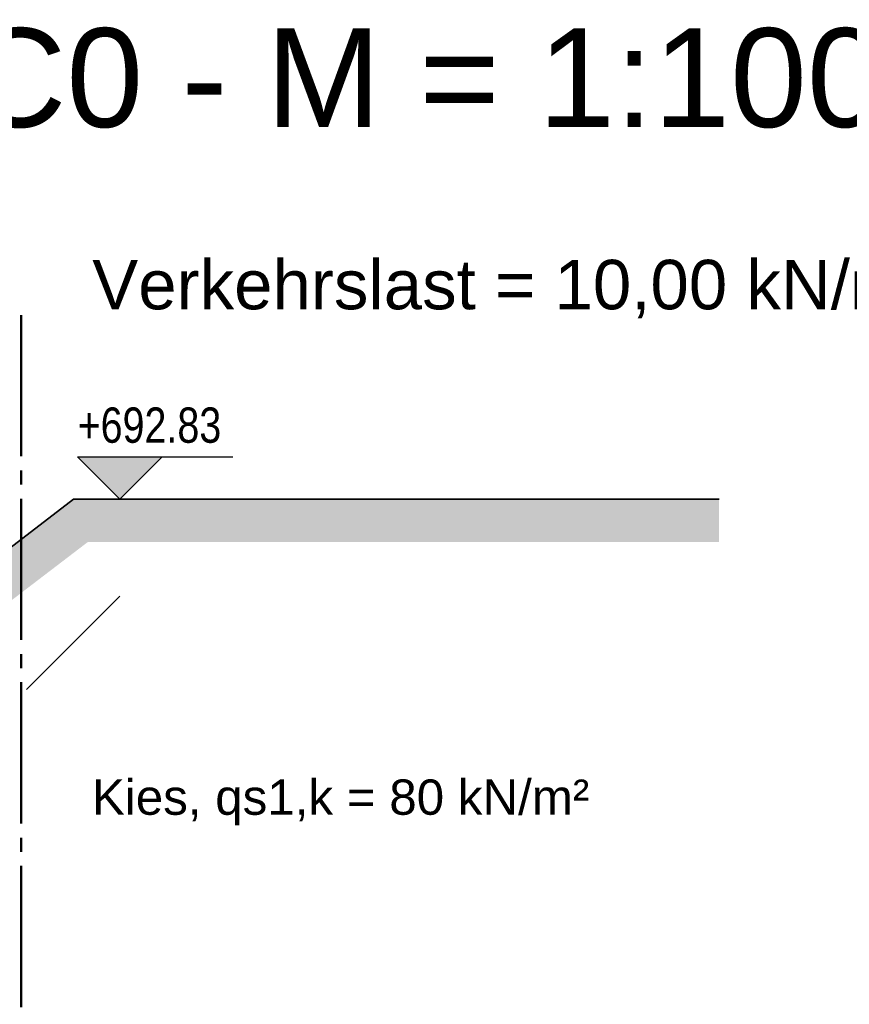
# Model space of a CAD drawing. Header units: metres. Extents: x 0 to 118, y 1 to 83.
# Tile 9 of 36: x 8.76 to 14.64, y 9.4 to 16.37. Entities that reach past the tile are written whole.
import ezdxf

# ---------------------------------------------------------------- set-up
doc = ezdxf.new("R2010")
doc.units = ezdxf.units.M
doc.linetypes.add('ACHSE3', pattern=[1.25, 1, -0.1, 0.05, -0.1])
doc.linetypes.add('DURCHG', pattern=[0])
for name, color, linetype in [('Arbeitsplanie_für_Herstellung_BPW__stat._erf._Anschüttung', 7, 'Continuous'), ('Bodenprofil', 7, 'Continuous'), ('Gel_nde', 7, 'Continuous'), ('Grundst_cksgrenze', 7, 'Continuous'), ('MAKET', 7, 'Continuous'), ('TEXTE', 7, 'Continuous')]:
    doc.layers.add(name, color=color, linetype=linetype)
doc.styles.add('Arial', font='arial.ttf')

# ---------------------------------------------------------------- blocks, each defined once
blk = doc.blocks.new('DIM142')
at = {"layer": 'MAKET', "color": 4}
blk.add_point((9.9417, 12.9765), dxfattribs=at)
blk = doc.blocks.new('DIM145')
at = {"layer": 'MAKET', "color": 7, "linetype": 'DURCHG', "lineweight": 25}
for p, q in [((9.4696, 12.9765), (9.1696, 13.2765)), ((9.1696, 13.2765), (10.2696, 13.2765)), ((9.7696, 13.2765), (9.4696, 12.9765)), ((9.1696, 12.9765), (9.7696, 12.9765))]:
    blk.add_line(p, q, dxfattribs=at)
blk = doc.blocks.new('DIM146')
at = {"layer": 'MAKET', "color": 7, "style": 'Arial', "width": 0.8}
blk.add_text('+692.83', height=0.25, dxfattribs=at).set_placement((9.1696, 13.3765))

msp = doc.modelspace()

# ---------------------------------------------------------------- hatches: boundary and pattern name
at = {"layer": 'Arbeitsplanie_für_Herstellung_BPW__stat._erf._Anschüttung'}
msp.add_hatch(color=6, dxfattribs=at).paths.add_polyline_path([(9.1407, 12.6745), (13.7132, 12.6745), (13.7132, 12.9765), (9.1407, 12.9765)])
at = {"layer": 'Gel_nde'}
for points in [[(8.8265, 12.7365), (9.324, 12.7365), (9.1407, 12.9765)], [(4.6244, 9.5265), (5.1219, 9.5265), (9.324, 12.7365), (8.8265, 12.7365)]]:
    msp.add_hatch(color=7, dxfattribs=at).paths.add_polyline_path(points)
at = {"layer": 'MAKET'}
msp.add_hatch(color=7, dxfattribs=at).paths.add_polyline_path([(9.4696, 12.9765), (9.7696, 13.2765), (9.1696, 13.2765)])

# ---------------------------------------------------------------- linework, layer by layer
at = {"layer": 'Bodenprofil', "color": 84, "linetype": 'DURCHG', "lineweight": 25}
msp.add_line((8.8074, 11.63), (9.4688, 12.2914), dxfattribs=at)
at = {"layer": 'Gel_nde', "color": 7, "linetype": 'DURCHG', "lineweight": 35}
for q in [(4.6244, 9.5265), (13.7132, 12.9765)]:
    msp.add_line((9.1407, 12.9765), q, dxfattribs=at)
at = {"layer": 'Grundst_cksgrenze', "color": 54, "linetype": 'ACHSE3', "lineweight": 50}
msp.add_line((8.7691, 14.2807), (8.7691, 3.8245), dxfattribs=at)

# ---------------------------------------------------------------- block references
for name in ['DIM146', 'DIM145', 'DIM142']:
    msp.add_blockref(name, (0, 0))

# ---------------------------------------------------------------- texts
at = {"layer": 'Bodenprofil', "color": 84, "style": 'Arial'}
msp.add_text('Kies, qs1,k = 80 kN/m²', height=0.25, dxfattribs=at).set_placement((9.2713, 10.7429))
at = {"layer": 'TEXTE', "color": 7, "style": 'Arial'}
for s, height, p in [('Schnitt C0-C0 - M = 1:100', 0.7, (3.548, 15.6117)), ('Verkehrslast = 10,00 kN/m²', 0.35, (9.2731, 14.3216))]:
    msp.add_text(s, height=height, dxfattribs=at).set_placement(p)

doc.saveas('drawing.dxf')
